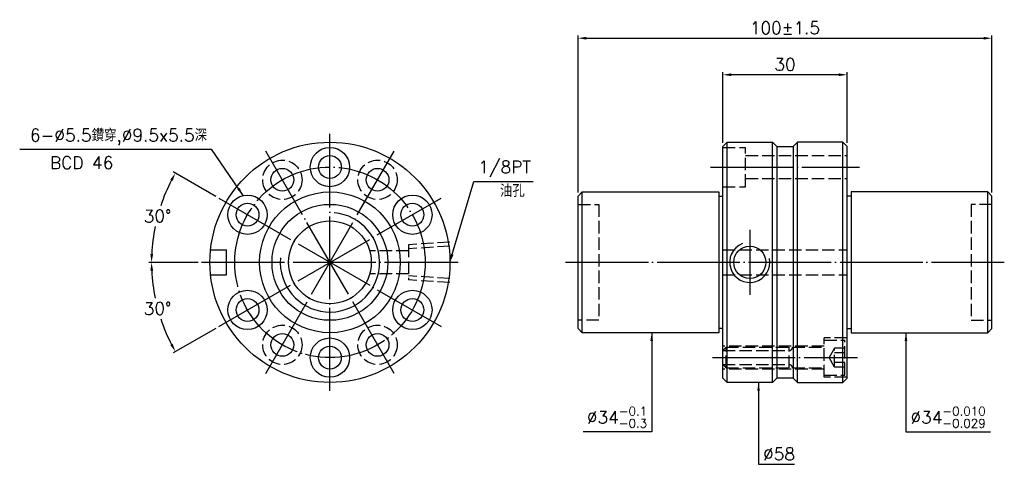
# Model space of a CAD drawing. Header units: millimetres. Extents: x 1551 to 1789, y 2 to 109.
import ezdxf

# ---------------------------------------------------------------- set-up
doc = ezdxf.new("R2010")
doc.units = ezdxf.units.MM
doc.linetypes.add('CENTER', pattern=[22, 20, -1, 0, -1])
doc.linetypes.add('DASHED', pattern=[4, 3, -1])
for name, color, linetype in [('DDVIEW', 7, 'Continuous'), ('NT', 7, 'Continuous'), ('NT-DIM', 2, 'Continuous')]:
    doc.layers.add(name, color=color, linetype=linetype)
doc.styles.get("Standard").update_dxf_attribs({"font": 'simplex.shx', "bigfont": 'chineset.shx'})
doc.dimstyles.new('ISO-25', dxfattribs={"dimtxt": 3, "dimasz": 2, "dimexe": 0.646, "dimexo": 0.862, "dimgap": 1, "dimtad": 1, "dimdec": 3, "dimdsep": 46, "dimtxsty": 'Standard', "dimcen": 1.5, "dimclrd": 256, "dimclre": 256, "dimclrt": 256, "dimazin": 2, "dimtfac": 1, "dimtdec": 3, "dimtmove": 0, "dimatfit": 3, "dimfxl": 0, "dimtolj": 1, "dimlwd": -1, "dimlwe": -1, "dimarcsym": 0})

# ---------------------------------------------------------------- blocks, each defined once
blk = doc.blocks.new('*D9')
at = {"layer": 'Defpoints', "color": 0}
for p in [(1786.34, 104.36), (1686.34, 66.26), (1786.34, 66.26)]:
    blk.add_point(p, dxfattribs=at)
at = {"layer": 'NT-DIM'}
for p, q in [((1686.34, 67.12), (1686.34, 105.01)), ((1786.34, 67.12), (1786.34, 105.01)), ((1688.34, 104.36), (1784.34, 104.36))]:
    blk.add_line(p, q, dxfattribs=at)
for points in [[(1688.34, 104.69), (1688.34, 104.03), (1686.34, 104.36)], [(1784.34, 104.69), (1784.34, 104.03), (1786.34, 104.36)]]:
    blk.add_solid(points, dxfattribs=at)
at = {"layer": 'NT-DIM', "insert": (1736.34, 106.86), "char_height": 3, "attachment_point": 5}
blk.add_mtext('\\A1;100%%P1.5', dxfattribs=at)
blk = doc.blocks.new('*D10')
at = {"layer": 'Defpoints', "color": 0}
for p in [(1721.34, 95.54), (1721.34, 78.26), (1751.34, 78.26)]:
    blk.add_point(p, dxfattribs=at)
at = {"layer": 'NT-DIM'}
for p, q in [((1721.34, 79.12), (1721.34, 96.19)), ((1749.34, 95.54), (1723.34, 95.54)), ((1751.34, 79.12), (1751.34, 96.19))]:
    blk.add_line(p, q, dxfattribs=at)
for points in [[(1723.34, 95.88), (1723.34, 95.21), (1721.34, 95.54)], [(1749.34, 95.88), (1749.34, 95.21), (1751.34, 95.54)]]:
    blk.add_solid(points, dxfattribs=at)
at = {"layer": 'NT-DIM', "insert": (1736.34, 98.04), "char_height": 3, "attachment_point": 5}
blk.add_mtext('\\A1;30', dxfattribs=at)
blk = doc.blocks.new('*D11')
at = {"layer": 'Defpoints', "color": 0}
for p in [(1585.88, 65.01), (1599.54, 65.76), (1595.39, 50.26), (1657.39, 50.26), (1653.24, 34.76)]:
    blk.add_point(p, dxfattribs=at)
at = {"layer": 'NT-DIM'}
for p, q in [((1598.79, 66.19), (1588.49, 72.14)), ((1594.53, 50.26), (1582.63, 50.26))]:
    blk.add_line(p, q, dxfattribs=at)
for start, end in [(152.6582, 161.5111), (168.429, 177.3418)]:
    blk.add_arc((1626.39, 50.26), 43.11, start, end, dxfattribs=at)
for points in [[(1587.8, 70.22), (1588.38, 69.9), (1589.05, 71.82)], [(1583.66, 52.25), (1582.99, 52.27), (1583.28, 50.26)]]:
    blk.add_solid(points, dxfattribs=at)
at = {"layer": 'NT-DIM', "insert": (1584.74, 61.42), "char_height": 3, "attachment_point": 5, "rotation": 1}
blk.add_mtext('\\A1;30°', dxfattribs=at)
blk = doc.blocks.new('*D12')
at = {"layer": 'Defpoints', "color": 0}
for p in [(1653.24, 65.76), (1595.39, 50.26), (1657.39, 50.26), (1583.93, 42.78), (1599.54, 34.76)]:
    blk.add_point(p, dxfattribs=at)
at = {"layer": 'NT-DIM'}
for p, q in [((1594.53, 50.26), (1582.63, 50.26)), ((1598.79, 34.33), (1588.49, 28.38))]:
    blk.add_line(p, q, dxfattribs=at)
for start, end in [(182.6582, 191.599), (198.4522, 207.3418)]:
    blk.add_arc((1626.39, 50.26), 43.11, start, end, dxfattribs=at)
for points in [[(1582.99, 48.26), (1583.66, 48.27), (1583.28, 50.26)], [(1588.38, 30.62), (1587.8, 30.3), (1589.05, 28.71)]]:
    blk.add_solid(points, dxfattribs=at)
at = {"layer": 'NT-DIM', "insert": (1584.74, 39.1), "char_height": 3, "attachment_point": 5, "rotation": 1}
blk.add_mtext('\\A1;30°', dxfattribs=at)

msp = doc.modelspace()

# ---------------------------------------------------------------- linework, layer by layer
at = {"linetype": 'Continuous'}
for p, q in [((1734.3418, 78.2628), (1738.3418, 78.2628)), ((1738.3418, 22.2628), (1734.3418, 22.2628))]:
    msp.add_line(p, q, dxfattribs=at)
at = {"layer": 'DDVIEW', "color": 3, "linetype": 'CENTER'}
for p, q in [((1626.3883, 19.2628), (1626.3883, 81.2628)), ((1641.8883, 23.416), (1610.8883, 77.1096)), ((1610.8883, 23.416), (1641.8883, 77.1096)), ((1599.5415, 34.7628), (1653.2351, 65.7628)), ((1599.5415, 65.7628), (1653.2351, 34.7628)), ((1595.3883, 50.2628), (1657.3883, 50.2628))]:
    msp.add_line(p, q, dxfattribs=at)
at = {"layer": 'DDVIEW', "color": 1, "linetype": 'DASHED'}
for p, q in [((1655.3883, 55.1268), (1645.3883, 54.5018)), ((1645.3883, 53.0128), (1636.0027, 53.0128)), ((1645.3883, 54.5018), (1645.3883, 46.0238)), ((1655.3883, 54.154), (1645.3883, 53.529)), ((1645.3883, 47.5128), (1636.0027, 47.5128)), ((1655.3883, 46.3716), (1645.3883, 46.9966)), ((1655.3883, 45.3988), (1645.3883, 46.0238))]:
    msp.add_line(p, q, dxfattribs=at)
at = {"layer": 'DDVIEW'}
for p, q in [((1597.5439, 53.2628), (1601.3883, 53.2628)), ((1601.3883, 47.2628), (1601.3883, 53.2628)), ((1597.5439, 47.2628), (1601.3883, 47.2628))]:
    msp.add_line(p, q, dxfattribs=at)
at = {"layer": 'DDVIEW', "color": 1, "linetype": 'DASHED'}
for centre in [(1614.8883, 70.1814), (1637.8883, 70.1814), (1614.8883, 30.3442), (1637.8883, 30.3442)]:
    msp.add_circle(centre, 4.75, dxfattribs=at)
at = {"layer": 'DDVIEW', "color": 3, "linetype": 'CENTER'}
msp.add_circle((1626.3883, 50.2628), 23, dxfattribs=at)
at = {"layer": 'DDVIEW', "color": 5, "linetype": 'Continuous'}
msp.add_arc((1626.3883, 50.2628), 12, 175, 85, dxfattribs=at)
at = {"layer": 'NT'}
for p, q in [((1721.3418, 78.2628), (1722.3418, 79.2628)), ((1722.3418, 79.2628), (1733.3418, 79.2628)), ((1722.3418, 21.2628), (1722.3418, 79.2628)), ((1733.3418, 79.2628), (1734.3418, 78.2628)), ((1733.3418, 21.2628), (1733.3418, 79.2628)), ((1739.3418, 79.2628), (1738.3418, 78.2628)), ((1750.3418, 79.2628), (1739.3418, 79.2628)), ((1739.3418, 21.2628), (1739.3418, 79.2628)), ((1751.3418, 78.2628), (1750.3418, 79.2628)), ((1750.3418, 21.2628), (1750.3418, 79.2628)), ((1721.3418, 22.2628), (1721.3418, 78.2628)), ((1734.3418, 78.2628), (1734.3418, 22.2628)), ((1738.3418, 78.2628), (1738.3418, 22.2628)), ((1751.3418, 22.2628), (1751.3418, 78.2628)), ((1686.3418, 66.2628), (1687.3418, 67.2628)), ((1687.3418, 67.2628), (1720.3418, 67.2628)), ((1687.3418, 33.2628), (1687.3418, 67.2628)), ((1720.3418, 67.2628), (1720.3418, 33.2628)), ((1785.3418, 67.2628), (1752.3418, 67.2628)), ((1752.3418, 67.2628), (1752.3418, 33.2628)), ((1786.3418, 66.2628), (1785.3418, 67.2628)), ((1785.3418, 33.2628), (1785.3418, 67.2628)), ((1686.3418, 34.2628), (1686.3418, 66.2628)), ((1720.3418, 66.2628), (1721.3418, 66.2628)), ((1752.3418, 66.2628), (1751.3418, 66.2628)), ((1786.3418, 34.2628), (1786.3418, 66.2628)), ((1687.3418, 33.2628), (1686.3418, 34.2628)), ((1721.3418, 34.2628), (1720.3418, 34.2628)), ((1751.3418, 34.2628), (1752.3418, 34.2628)), ((1785.3418, 33.2628), (1786.3418, 34.2628)), ((1720.3418, 33.2628), (1687.3418, 33.2628)), ((1752.3418, 33.2628), (1785.3418, 33.2628)), ((1722.3418, 21.2628), (1721.3418, 22.2628)), ((1734.3418, 22.2628), (1733.3418, 21.2628)), ((1738.3418, 22.2628), (1739.3418, 21.2628)), ((1750.3418, 21.2628), (1751.3418, 22.2628)), ((1733.3418, 21.2628), (1722.3418, 21.2628)), ((1739.3418, 21.2628), (1750.3418, 21.2628))]:
    msp.add_line(p, q, dxfattribs=at)
at = {"layer": 'NT', "color": 1, "linetype": 'DASHED'}
for p, q in [((1721.3418, 78.0128), (1726.8418, 78.0128)), ((1726.8418, 68.5128), (1726.8418, 78.0128)), ((1726.8418, 76.0128), (1751.3418, 76.0128)), ((1726.8418, 70.5128), (1751.3418, 70.5128)), ((1721.3418, 68.5128), (1726.8418, 68.5128)), ((1686.3418, 64.2628), (1691.3418, 64.2628)), ((1691.3418, 64.2628), (1691.3418, 36.2628)), ((1786.3418, 64.2628), (1781.3418, 64.2628)), ((1781.3418, 64.2628), (1781.3418, 36.2628)), ((1721.3418, 53.2628), (1751.3418, 53.2628)), ((1721.3418, 47.2628), (1751.3418, 47.2628)), ((1691.3418, 36.2628), (1686.3418, 36.2628)), ((1781.3418, 36.2628), (1786.3418, 36.2628)), ((1751.3418, 32.0128), (1745.8418, 32.0128)), ((1745.8418, 22.5128), (1745.8418, 32.0128)), ((1745.8418, 31.5128), (1750.8418, 31.5128)), ((1750.8418, 23.0128), (1750.8418, 31.5128)), ((1745.8418, 30.0128), (1721.3418, 30.0128)), ((1722.1418, 29.7628), (1721.3418, 28.9628)), ((1721.3418, 28.9628), (1737.3418, 28.9628)), ((1722.1418, 24.7628), (1722.1418, 29.7628)), ((1722.1418, 29.7628), (1745.8418, 29.7628)), ((1737.3418, 24.7628), (1737.3418, 29.7628)), ((1748.3418, 29.5722), (1747.0085, 27.2628)), ((1750.8418, 29.5722), (1748.3418, 29.5722)), ((1748.3418, 24.9534), (1748.3418, 29.5722)), ((1748.3418, 24.9534), (1747.0085, 27.2628)), ((1750.8418, 28.4175), (1748.3418, 28.4175)), ((1722.1418, 24.7628), (1721.3418, 25.5628)), ((1721.3418, 25.5628), (1737.3418, 25.5628)), ((1745.8418, 24.5128), (1721.3418, 24.5128)), ((1722.1418, 24.7628), (1745.8418, 24.7628)), ((1750.8418, 26.1081), (1748.3418, 26.1081)), ((1750.8418, 24.9534), (1748.3418, 24.9534)), ((1745.8418, 23.0128), (1750.8418, 23.0128)), ((1751.3418, 22.5128), (1745.8418, 22.5128))]:
    msp.add_line(p, q, dxfattribs=at)
at = {"layer": 'NT', "color": 3, "linetype": 'CENTER'}
for p, q in [((1718.3418, 73.2628), (1754.3418, 73.2628)), ((1727.8418, 58.1048), (1727.8418, 42.4208)), ((1683.3418, 50.2628), (1789.3418, 50.2628)), ((1718.8418, 27.2628), (1753.8418, 27.2628))]:
    msp.add_line(p, q, dxfattribs=at)
at = {"layer": 'NT', "color": 7, "linetype": 'Continuous'}
for centre, radius in [((1626.3883, 50.2628), 29), ((1626.3883, 73.2628), 4.75), ((1626.3883, 73.2628), 2.75), ((1614.8883, 70.1814), 2.75), ((1637.8883, 70.1814), 2.75), ((1626.3883, 50.2628), 17), ((1606.4697, 61.7628), 4.75), ((1606.4697, 61.7628), 2.75), ((1626.3883, 50.2628), 14), ((1646.3069, 61.7628), 4.75), ((1646.3069, 61.7628), 2.75), ((1626.3883, 50.2628), 10), ((1606.4697, 38.7628), 4.75), ((1646.3069, 38.7628), 4.75), ((1606.4697, 38.7628), 2.75), ((1646.3069, 38.7628), 2.75), ((1614.8883, 30.3442), 2.75), ((1626.3883, 27.2628), 4.75), ((1637.8883, 30.3442), 2.75), ((1626.3883, 27.2628), 2.75)]:
    msp.add_circle(centre, radius, dxfattribs=at)
at = {"layer": 'NT'}
msp.add_circle((1727.8418, 50.2628), 3.8912, dxfattribs=at)
at = {"layer": 'NT', "color": 5}
msp.add_arc((1727.8418, 50.2628), 4.864, 111.712616, 11.385625, dxfattribs=at)
at = {"layer": 'NT', "color": 1, "linetype": 'DASHED'}
for centre, start, end in [((1737.3418, 29.7628), 270, 0), ((1737.3418, 24.7628), 0, 90)]:
    msp.add_arc(centre, 0.8, start, end, dxfattribs=at)

# ---------------------------------------------------------------- texts
at = {"layer": 'NT-DIM', "char_height": 3}
for s, insert, attachment_point in [('6-%%C5.5鑽穿,%%C9.5x5.5深', (1596.7028, 78.5359), 9), ('BCD 46', (1558.7442, 72.7984), 7), ('\\A1;1/8PT', (1662.2192, 70.7836), 7), ('油孔', (1667.4667, 66.039), 7), ('\\A1;%%C34{\\H0.7x;\\S-0.1^ -0.3;}', (1703.0339, 10.3431), 9), ('\\A1;%%C34{\\H0.7x;\\S-0.010^ -0.029;}', (1766.674, 10.3431), 7), ('%%C58', (1731.059, 2.5118), 7)]:
    msp.add_mtext(s, dxfattribs=dict(at, insert=insert, attachment_point=attachment_point))

# ---------------------------------------------------------------- dimensions: what is measured, and where the dimension line sits
at = {"layer": 'NT-DIM'}
dim = msp.add_linear_dim(base=(1786.3418, 104.361), p1=(1686.3418, 66.2628), p2=(1786.3418, 66.2628), text='<>%%P1.5', dimstyle='ISO-25', dxfattribs=at)
dim.commit()
dim.dimension.update_dxf_attribs({"geometry": '*D9', "text_midpoint": (1736.3418, 106.861)})
dim = msp.add_linear_dim(base=(1721.3418, 95.5424), p1=(1751.3418, 78.2628), p2=(1721.3418, 78.2628), dimstyle='ISO-25', dxfattribs=at)
dim.commit()
dim.dimension.update_dxf_attribs({"geometry": '*D10', "text_midpoint": (1736.3418, 98.0424)})
for base, line2, picture, middle in [((1585.8755, 65.0083), ((1599.5415, 65.7628), (1653.2351, 34.7628)), '*D11', (1584.7445, 61.4212)), ((1583.9304, 42.7764), ((1599.5415, 34.7628), (1653.2351, 65.7628)), '*D12', (1584.7445, 39.1044))]:
    dim = msp.add_angular_dim_2l(base=base, line1=((1595.3883, 50.2628), (1657.3883, 50.2628)), line2=line2, dimstyle='ISO-25', dxfattribs=at)
    dim.commit()
    dim.dimension.update_dxf_attribs({"geometry": picture, "text_midpoint": middle, "text_rotation": 1})

# ---------------------------------------------------------------- leaders
at = {"layer": 'NT-DIM', "annotation_type": 0, "has_hookline": 1}
for points, hookline_direction, text_width in [([(1605.4155, 66.3944), (1597.8026, 77.543), (1597.7028, 77.5359)], 1, 45.2857), ([(1655.3883, 50.2628), (1661.1194, 69.7891), (1661.2192, 69.7836)], 0, 13.2857), ([(1704.1339, 33.2628), (1704.1339, 9.3431), (1704.0339, 9.3431)], 1, 15.4286), ([(1765.574, 33.2628), (1765.574, 9.3431), (1765.674, 9.3431)], 0, 19.3286), ([(1729.959, 21.2628), (1729.959, 1.5118), (1730.059, 1.5118)], 0, 7.5714)]:
    msp.add_leader(points, dimstyle='ISO-25', dxfattribs=dict(at, hookline_direction=hookline_direction, text_width=text_width))

doc.saveas('drawing.dxf')
